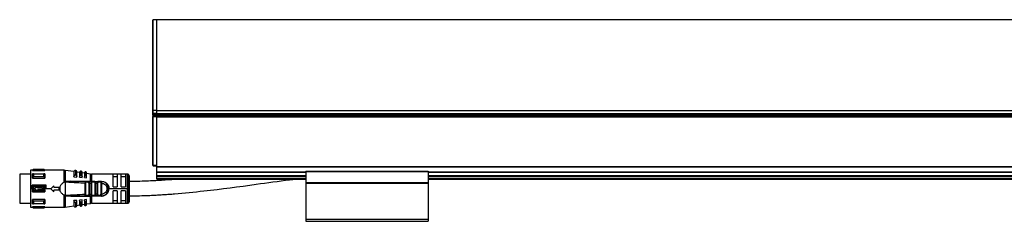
# Model space of a CAD drawing. Header units: millimetres. Extents: x -791 to 2610, y 405 to 804.
# Tile 15 of 16: x 1644 to 2127, y 570 to 669. Entities that reach past the tile are written whole.
import ezdxf

# ---------------------------------------------------------------- set-up
doc = ezdxf.new("R2010")
doc.units = ezdxf.units.MM

# ---------------------------------------------------------------- blocks, each defined once
blk = doc.blocks.new('Drawing View6')
at = {"color": 7, "linetype": 'Continuous', "lineweight": 25}
for p, q in [((-860.55, 46.49), (-860.55, 90.56)), ((-858.55, 90.76), (-860.35, 90.76)), ((-860.35, 46.34), (-860.35, 90.76)), ((37.45, 90.76), (-858.55, 90.76)), ((-858.55, 46.34), (-858.55, 90.76)), ((-858.55, 46.34), (-858.55, 90.76)), ((-860.55, 44.78), (-860.55, 46.49)), ((-860.55, 44.78), (-860.35, 44.78)), ((-860.55, 44.26), (-860.55, 44.78)), ((-860.55, 44.26), (-860.35, 44.26)), ((-860.55, 43.96), (-860.55, 44.26)), ((-858.55, 46.34), (-860.35, 46.34)), ((-860.35, 44.78), (-860.35, 46.34)), ((-858.55, 44.78), (-860.35, 44.78)), ((-860.35, 44.26), (-860.35, 44.78)), ((-860.35, 43.76), (-860.35, 44.26)), ((-858.55, 44.26), (-860.35, 44.26)), ((-858.55, 43.76), (-860.35, 43.76)), ((-860.35, 43.36), (-860.35, 43.56)), ((-860.35, 43.56), (-858.55, 43.56)), ((-858.55, 44.78), (-858.55, 46.34)), ((-858.55, 46.34), (37.45, 46.34)), ((-858.55, 44.78), (-858.55, 46.34)), ((-858.55, 44.26), (-858.55, 44.78)), ((-858.55, 44.78), (37.45, 44.78)), ((-858.55, 43.84), (-858.55, 44.26)), ((-858.55, 44.26), (37.45, 44.26)), ((-858.55, 44.26), (-858.55, 44.26)), ((-858.55, 43.76), (-858.55, 44.26)), ((37.45, 43.76), (-858.55, 43.76)), ((-858.55, 43.51), (-858.55, 43.76)), ((-858.55, 43.51), (-858.55, 43.36)), ((-860.55, 43.36), (-860.35, 43.36)), ((-860.55, 19.46), (-860.55, 43.36)), ((-860.35, 19.46), (-860.35, 43.36)), ((-860.35, 43.36), (-858.55, 43.36)), ((-858.55, 19.46), (-858.55, 43.36)), ((-858.55, 43.26), (37.45, 43.26)), ((-858.55, 18.84), (-858.55, 43.26)), ((-860.55, 29.14), (-860.8, 29.14)), ((-860.8, 29.14), (-860.8, 25.87)), ((-860.8, 25.87), (-860.8, 24.64)), ((-860.8, 24.64), (-860.55, 24.64)), ((-860.55, 19.46), (-860.35, 19.46)), ((-860.35, 19.46), (-858.55, 19.46)), ((-860.35, 19.26), (-860.35, 19.46)), ((-920.55, 15.14), (-925.85, 15.14)), ((-925.85, 15.14), (-925.85, 0.89)), ((-919.55, 17.01), (-920.55, 17.01)), ((-920.55, 17.01), (-920.55, 8.01)), ((-919.15, 17.41), (-919.55, 17.01)), ((-919.55, 16.89), (-919.55, 17.01)), ((-919.55, 16.89), (-913.55, 16.89)), ((-919.55, 13.23), (-919.55, 15.35)), ((-913.95, 17.41), (-919.15, 17.41)), ((-913.95, 17.35), (-919.15, 17.35)), ((-919.15, 15.35), (-913.95, 15.35)), ((-913.55, 17.01), (-913.95, 17.41)), ((-913.95, 17.35), (-913.95, 17.41)), ((-904.07, 17.01), (-913.55, 17.01)), ((-913.55, 17.01), (-913.55, 16.89)), ((-904.07, 11.25), (-904.07, 17.01)), ((-899.25, 16.36), (-903.5, 16.97)), ((-903.5, 16.97), (-903.5, 11.5)), ((-899.25, 16.37), (-899.25, 13.84)), ((-898.65, 14.74), (-898.56, 14.74)), ((-898.36, 16.94), (-898.56, 16.97)), ((-898.56, 16.97), (-898.56, 14.74)), ((-898.36, 14.73), (-898.36, 16.94)), ((-897.85, 13.98), (-897.85, 16.34)), ((-896.45, 15.96), (-897.85, 16.16)), ((-896.45, 16.09), (-896.45, 13.8)), ((-895.68, 16.55), (-895.88, 16.58)), ((-895.68, 14.52), (-895.68, 16.55)), ((-895.25, 13.91), (-895.25, 16.06)), ((-894.05, 15.61), (-895.25, 15.78)), ((-894.05, 15.86), (-894.05, 13.78)), ((-893.39, 16.22), (-893.59, 16.25)), ((-893.39, 14.34), (-893.39, 16.22)), ((-893.05, 13.86), (-893.05, 15.83)), ((-891.15, 15.19), (-893.05, 15.47)), ((-891.15, 11.61), (-891.15, 15.19)), ((-873.05, 15.16), (-890.72, 15.16)), ((-890.72, 15.16), (-890.72, 11.61)), ((-878.05, 15.09), (-880.05, 15.09)), ((-880.05, 9.01), (-880.05, 15.09)), ((-878.05, 15.09), (-878.05, 9.01)), ((-874.05, 15.09), (-876.05, 15.09)), ((-876.05, 9.01), (-876.05, 15.09)), ((-874.05, 15.09), (-874.05, 9.01)), ((-873.05, 8.01), (-873.05, 15.16)), ((-872.34, 8.01), (-872.34, 14.87)), ((-860.35, 19.26), (-858.55, 19.26)), ((-858.55, 18.84), (37.45, 18.84)), ((-858.55, 18.7), (-858.55, 18.84)), ((-858.55, 18.7), (37.45, 18.7)), ((-858.55, 16.32), (-858.55, 18.7)), ((-858.55, 16.17), (-858.55, 16.32)), ((-858.55, 16.32), (-785.55, 16.32)), ((-858.55, 14.46), (-858.55, 16.17)), ((-858.55, 16.17), (-785.55, 16.17)), ((-785.55, 16.57), (-785.55, 16.37)), ((-785.55, 16.57), (-725.55, 16.57)), ((-785.55, 16.37), (-725.55, 16.37)), ((-785.55, 16.37), (-785.55, 11.06)), ((-725.55, 16.57), (-725.55, 16.37)), ((-725.55, 16.37), (-725.55, 11.06)), ((-725.55, 16.32), (-95.55, 16.32)), ((-725.55, 16.17), (-95.55, 16.17)), ((-919.75, 8.01), (-919.75, 9.67)), ((-912.84, 9.67), (-919.75, 9.67)), ((-919.55, 13.23), (-913.55, 13.23)), ((-913.95, 13.87), (-919.15, 13.87)), ((-912.84, 8.01), (-912.84, 9.67)), ((-903.55, 11.5), (-904.07, 11.25)), ((-903.55, 11.5), (-903.56, 4.52)), ((-903.48, 11.5), (-903.49, 6.15)), ((-903.04, 11.37), (-903.19, 11.41)), ((-891.15, 11.61), (-900.81, 11.63)), ((-899.25, 13.81), (-899.25, 13.84)), ((-899.25, 13.81), (-897.85, 13.72)), ((-897.85, 13.72), (-897.85, 13.98)), ((-896.45, 13.62), (-896.45, 13.8)), ((-896.45, 13.62), (-895.25, 13.53)), ((-895.25, 13.53), (-895.25, 13.91)), ((-894.05, 13.44), (-894.05, 13.78)), ((-894.05, 13.44), (-893.05, 13.37)), ((-893.76, 5.17), (-893.76, 10.85)), ((-893.56, 11.51), (-893.48, 11.49)), ((-891.98, 11.51), (-893.56, 11.51)), ((-893.47, 5.17), (-893.47, 10.85)), ((-892.2, 11.21), (-893.33, 11.21)), ((-893.05, 13.37), (-893.05, 13.86)), ((-892.06, 11.49), (-891.98, 11.51)), ((-892.03, 10.79), (-892.03, 5.23)), ((-891.98, 11.51), (-891.91, 11.48)), ((-891.74, 10.79), (-891.74, 5.23)), ((-890.76, 10.77), (-890.47, 10.77)), ((-890.76, 5.26), (-890.76, 10.77)), ((-890.72, 11.51), (-890.72, 11.61)), ((-889.04, 11.51), (-890.48, 11.51)), ((-890.47, 5.26), (-890.47, 10.77)), ((-889.24, 11.21), (-890.27, 11.21)), ((-889.04, 11.51), (-889.12, 11.49)), ((-889.04, 11.51), (-888.96, 11.48)), ((-889.04, 11.51), (-887.44, 11.51)), ((-889.03, 10.73), (-889.03, 5.29)), ((-888.74, 10.73), (-887.76, 10.72)), ((-888.74, 10.73), (-888.74, 5.29)), ((-887.76, 5.3), (-887.76, 10.72)), ((-887.47, 5.3), (-887.47, 10.72)), ((-886.07, 11.51), (-887.44, 11.51)), ((-886.26, 11.21), (-887.24, 11.21)), ((-886.02, 11.5), (-886.15, 11.49)), ((-885.97, 11.49), (-886.07, 11.51)), ((-886.07, 11.51), (-885.75, 11.51)), ((-886.03, 10.71), (-886.03, 5.31)), ((-885.75, 10.93), (-885.74, 10.71)), ((-885.74, 10.71), (-885.74, 5.31)), ((-880.05, 13.93), (-878.05, 13.93)), ((-876.05, 13.93), (-874.05, 13.93)), ((-872.05, 8.01), (-872.05, 14.16)), ((-858.55, 14.26), (-858.55, 14.46)), ((-858.55, 14.46), (-785.55, 14.46)), ((-858.55, 14.26), (-785.55, 14.26)), ((-858.55, 14.06), (-858.55, 14.26)), ((-858.55, 12.96), (-858.55, 14.06)), ((-858.55, 14.06), (-785.55, 14.06)), ((-858.55, 12.76), (-858.55, 12.96)), ((-858.55, 12.96), (-785.55, 12.96)), ((-858.55, 12.76), (-785.55, 12.76)), ((-785.55, 11.06), (-785.55, 10.86)), ((-785.55, 11.06), (-725.55, 11.06)), ((-785.55, 10.86), (-725.55, 10.86)), ((-785.55, 10.86), (-785.55, 10.66)), ((-785.55, 10.66), (-725.55, 10.66)), ((-785.55, 10.66), (-785.55, -6.94)), ((-725.55, 14.46), (-95.55, 14.46)), ((-725.55, 14.26), (-95.55, 14.26)), ((-725.55, 14.06), (-95.55, 14.06)), ((-725.55, 12.96), (-95.55, 12.96)), ((-725.55, 12.76), (-95.55, 12.76)), ((-725.55, 11.06), (-725.55, 10.86)), ((-725.55, 10.86), (-725.55, 10.66)), ((-725.55, 10.66), (-725.55, -6.94)), ((-919.75, 8.01), (-920.55, 8.01)), ((-920.55, 8.01), (-920.55, -0.99)), ((-919.55, 6.51), (-919.55, 9.51)), ((-913.55, 9.51), (-919.55, 9.51)), ((-919.55, 6.51), (-913.55, 6.51)), ((-919.15, 9.07), (-913.95, 9.07)), ((-913.95, 6.95), (-919.15, 6.95)), ((-917.05, 8.51), (-917.05, 9.01)), ((-917.05, 8.51), (-914.65, 8.51)), ((-914.65, 7.51), (-917.05, 7.51)), ((-917.05, 7.01), (-917.05, 7.51)), ((-914.65, 7.51), (-914.65, 8.51)), ((-910.55, 8.01), (-912.84, 8.01)), ((-910.55, 8.01), (-909.05, 9.46)), ((-909.05, 6.56), (-910.55, 8.01)), ((-909.05, 8.76), (-909.05, 9.46)), ((-909.05, 8.76), (-906.55, 8.76)), ((-906.55, 7.26), (-909.05, 7.26)), ((-909.05, 6.56), (-909.05, 7.26)), ((-906.55, 7.26), (-906.55, 8.76)), ((-906.55, 8.01), (-906.32, 8.01)), ((-906.05, 6.87), (-906.05, 9.15)), ((-903.5, 4.95), (-903.49, 5.21)), ((-903.5, 4.95), (-903.5, 4.8)), ((-903.49, 6.15), (-903.49, 5.21)), ((-890.76, 5.26), (-890.47, 5.26)), ((-887.76, 5.3), (-888.74, 5.29)), ((-885.74, 5.31), (-885.75, 5.1)), ((-873.05, 8.01), (-882.05, 8.01)), ((-880.05, 9.01), (-878.05, 9.01)), ((-878.05, 7.01), (-880.05, 7.01)), ((-880.05, 0.93), (-880.05, 7.01)), ((-878.05, 7.01), (-878.05, 0.93)), ((-876.05, 9.01), (-874.05, 9.01)), ((-874.05, 7.01), (-876.05, 7.01)), ((-876.05, 0.93), (-876.05, 7.01)), ((-874.05, 7.01), (-874.05, 0.93)), ((-872.34, 8.01), (-873.05, 8.01)), ((-873.05, 0.86), (-873.05, 8.01)), ((-872.05, 8.01), (-872.34, 8.01)), ((-872.34, 1.15), (-872.34, 8.01)), ((-872.05, 1.86), (-872.05, 8.01)), ((-925.85, 0.89), (-920.55, 0.89)), ((-913.55, 2.8), (-919.55, 2.8)), ((-919.15, 2.15), (-913.95, 2.15)), ((-913.95, 0.68), (-919.15, 0.68)), ((-913.55, 2.8), (-913.55, 0.68)), ((-904.07, -0.99), (-904.07, 4.77)), ((-903.5, 4.8), (-903.5, 4.52)), ((-903.27, 4.61), (-903.5, 4.52)), ((-903.5, 4.52), (-903.5, -0.95)), ((-903.35, 4.51), (-901.44, 4.51)), ((-903.27, 4.61), (-903.04, 4.65)), ((-900.81, 4.39), (-891.15, 4.41)), ((-897.85, 2.31), (-899.25, 2.21)), ((-899.25, 2.19), (-899.25, 2.21)), ((-899.25, 2.19), (-899.25, -0.35)), ((-898.56, 1.28), (-898.65, 1.28)), ((-898.56, 1.28), (-898.56, -0.94)), ((-898.36, -0.92), (-898.36, 1.3)), ((-897.85, 2.04), (-897.85, 2.31)), ((-897.85, -0.32), (-897.85, 2.04)), ((-897.85, -0.13), (-896.45, 0.07)), ((-895.25, 2.49), (-896.45, 2.41)), ((-896.45, 2.22), (-896.45, 2.41)), ((-896.45, 2.22), (-896.45, -0.06)), ((-895.88, 1.49), (-895.88, -0.56)), ((-895.68, -0.53), (-895.68, 1.5)), ((-895.25, 2.11), (-895.25, 2.49)), ((-895.25, -0.03), (-895.25, 2.11)), ((-895.25, 0.24), (-894.05, 0.41)), ((-893.05, 2.65), (-894.05, 2.58)), ((-894.05, 2.24), (-894.05, 2.58)), ((-894.05, 2.24), (-894.05, 0.17)), ((-893.59, 1.66), (-893.59, -0.23)), ((-893.56, 4.51), (-891.98, 4.51)), ((-893.39, -0.2), (-893.39, 1.68)), ((-893.33, 4.81), (-892.2, 4.81)), ((-893.05, 2.16), (-893.05, 2.65)), ((-893.05, 0.2), (-893.05, 2.16)), ((-893.05, 0.56), (-891.15, 0.83)), ((-891.98, 4.51), (-892.06, 4.53)), ((-891.15, 0.83), (-891.15, 4.41)), ((-885.75, 4.41), (-890.72, 4.41)), ((-890.72, 4.41), (-890.72, 0.86)), ((-890.72, 0.86), (-873.05, 0.86)), ((-890.48, 4.51), (-890.56, 4.54)), ((-890.48, 4.51), (-890.4, 4.53)), ((-890.48, 4.51), (-889.04, 4.51)), ((-890.27, 4.81), (-889.24, 4.81)), ((-889.04, 4.51), (-889.12, 4.53)), ((-887.44, 4.51), (-889.04, 4.51)), ((-887.44, 4.51), (-887.53, 4.54)), ((-887.44, 4.51), (-886.07, 4.51)), ((-887.24, 4.81), (-886.26, 4.81)), ((-886.15, 4.53), (-886.02, 4.53)), ((-885.97, 4.54), (-886.07, 4.51)), ((-885.75, 4.51), (-886.07, 4.51)), ((-878.05, 2.1), (-880.05, 2.1)), ((-880.05, 0.93), (-878.05, 0.93)), ((-874.05, 2.1), (-876.05, 2.1)), ((-876.05, 0.93), (-874.05, 0.93)), ((-920.55, -0.99), (-919.55, -0.99)), ((-919.55, -0.99), (-919.55, -0.86)), ((-913.55, -0.86), (-919.55, -0.86)), ((-919.55, -0.99), (-919.15, -1.39)), ((-919.15, -1.33), (-913.95, -1.33)), ((-919.15, -1.33), (-919.15, -1.39)), ((-919.15, -1.39), (-913.95, -1.39)), ((-913.95, -1.39), (-913.55, -0.99)), ((-913.55, -0.86), (-913.55, -0.99)), ((-913.55, -0.99), (-904.07, -0.99)), ((-903.5, -0.95), (-899.25, -0.34)), ((-898.56, -0.94), (-898.36, -0.92)), ((-895.88, -0.56), (-895.68, -0.53)), ((-893.59, -0.23), (-893.39, -0.2)), ((-785.55, -6.94), (-725.55, -6.94)), ((-785.55, -6.94), (-785.55, -7.94)), ((-785.55, -7.94), (-725.55, -7.94)), ((-725.55, -6.94), (-725.55, -7.94))]:
    blk.add_line(p, q, dxfattribs=at)
at = {"color": 7, "linetype": 'Continuous', "lineweight": 25, "flags": 128}
for points in [[(-919.15, 15.35), (-919.15, 15.18), (-919.15, 15.01), (-919.15, 14.83), (-919.15, 14.65), (-919.15, 14.46), (-919.15, 14.27), (-919.15, 14.07), (-919.15, 13.87)], [(-913.95, 13.87), (-913.95, 14.07), (-913.95, 14.27), (-913.95, 14.46), (-913.95, 14.65), (-913.95, 14.83), (-913.95, 15.01), (-913.95, 15.18), (-913.95, 15.35)], [(-913.55, 15.35), (-913.55, 15.12), (-913.55, 14.89), (-913.55, 14.64), (-913.55, 14.38), (-913.55, 14.1), (-913.55, 13.82), (-913.55, 13.53), (-913.55, 13.23)], [(-898.36, 14.73), (-898.48, 14.73), (-898.56, 14.74)], [(-895.88, 16.58), (-895.88, 16.45), (-895.88, 16.05), (-895.88, 15.41), (-895.88, 14.54)], [(-895.68, 14.52), (-895.79, 14.53), (-895.88, 14.54)], [(-893.59, 16.25), (-893.59, 16.13), (-893.59, 15.76), (-893.59, 15.17), (-893.59, 14.36)], [(-893.39, 14.34), (-893.51, 14.35), (-893.59, 14.36)], [(-890.72, 11.61), (-887.94, 11.61), (-885.75, 11.61)], [(-887.44, 11.51), (-887.4, 11.51), (-887.36, 11.49), (-887.33, 11.46), (-887.3, 11.42), (-887.27, 11.38), (-887.26, 11.33), (-887.25, 11.27), (-887.24, 11.21)], [(-919.15, 9.07), (-919.15, 8.8), (-919.15, 8.54), (-919.15, 8.28), (-919.15, 8.01), (-919.15, 7.75), (-919.15, 7.48), (-919.15, 7.22), (-919.15, 6.95)], [(-913.95, 6.95), (-913.95, 7.22), (-913.95, 7.48), (-913.95, 7.75), (-913.95, 8.01), (-913.95, 8.28), (-913.95, 8.54), (-913.95, 8.8), (-913.95, 9.07)], [(-913.55, 9.51), (-913.55, 9.14), (-913.55, 8.76), (-913.55, 8.39), (-913.55, 8.01), (-913.55, 7.63), (-913.55, 7.26), (-913.55, 6.88), (-913.55, 6.51)], [(-919.55, 0.68), (-919.55, 0.9), (-919.55, 1.14), (-919.55, 1.39), (-919.55, 1.65), (-919.55, 1.92), (-919.55, 2.2), (-919.55, 2.49), (-919.55, 2.8)], [(-919.15, 2.15), (-919.15, 1.95), (-919.15, 1.75), (-919.15, 1.56), (-919.15, 1.37), (-919.15, 1.19), (-919.15, 1.01), (-919.15, 0.84), (-919.15, 0.68)], [(-913.95, 0.68), (-913.95, 0.84), (-913.95, 1.01), (-913.95, 1.19), (-913.95, 1.37), (-913.95, 1.56), (-913.95, 1.75), (-913.95, 1.95), (-913.95, 2.15)], [(-898.56, 1.28), (-898.45, 1.29), (-898.36, 1.3)], [(-895.88, 1.49), (-895.77, 1.49), (-895.68, 1.5)], [(-893.59, 1.66), (-893.48, 1.67), (-893.39, 1.68)], [(-887.44, 4.51), (-887.4, 4.52), (-887.36, 4.53), (-887.33, 4.56), (-887.3, 4.6), (-887.27, 4.64), (-887.26, 4.7), (-887.25, 4.75), (-887.24, 4.81)]]:
    blk.add_lwpolyline(points, dxfattribs=at)
at = {"color": 7, "linetype": 'Continuous', "lineweight": 25}
for centre, radius, start, end in [((-860.35, 90.56), 0.2, 90, 180), ((-860.37, 46.52), 0.182, 188.0597, 276.2533), ((-860.35, 43.96), 0.2, 180, 270), ((-860.35, 43.36), 0.2, 90, 180), ((-860.35, 19.46), 0.2, 180, 270), ((-776.08, 17.4), 143.07, 179.9966, 180.0205), ((-904.07, 13.01), 4, 81.8101, 90), ((-898.65, 16.37), 0.6, 81.8101, 180), ((-898.45, 16.34), 0.6, 0, 81.8101), ((-895.95, 16.09), 0.5, 81.8101, 180), ((-895.75, 16.06), 0.5, 0, 81.8101), ((-893.65, 15.86), 0.4, 81.8101, 180), ((-893.45, 15.83), 0.4, 0, 81.8101), ((-890.72, 18.16), 3, 261.8101, 270), ((-873.05, 14.16), 1, 45, 90), ((-873.05, 14.16), 1, 0, 45), ((-891, 11.6), 0.142, 174.212, 217.4335), ((-890.54, 11.25), 0.267, 351.7558, 78.1684), ((-885.75, 8.01), 3.5, 270, 90.0007), ((-893.65, 0.17), 0.4, 180, 278.1899), ((-893.6, 4.78), 0.273, 278.1777, 6.3357), ((-893.45, 0.2), 0.4, 278.1899, 0), ((-891, 4.42), 0.142, 142.5755, 185.7889), ((-890.72, -2.14), 3, 90, 98.1899), ((-730.13, 4.43), 160.59, 179.9707, 180.0061), ((-890.54, 4.77), 0.267, 281.8315, 8.2444), ((-873.05, 1.86), 1, 270, 315), ((-873.05, 1.86), 1, 315, 0), ((-1057.04, -1.38), 143.09, 359.9966, 0.0205), ((-904.07, 3.01), 4, 270, 278.1899), ((-898.65, -0.35), 0.6, 180, 278.1899), ((-898.45, -0.32), 0.6, 278.1899, 0), ((-895.95, -0.06), 0.5, 180, 278.1899), ((-895.75, -0.03), 0.5, 278.1899, 0)]:
    blk.add_arc(centre, radius, start, end, dxfattribs=at)
for points, knots in [([(-919.55, 16.89), (-919.48, 16.97), (-919.35, 17.13), (-919.21, 17.28), (-919.15, 17.35)], [0, 0, 0, 0, 0.553792, 1, 1, 1, 1]), ([(-919.15, 15.35), (-919.23, 15.35), (-919.36, 15.35), (-919.49, 15.35), (-919.55, 15.35)], [0, 0, 0, 0, 0.566235, 1, 1, 1, 1]), ([(-913.95, 17.35), (-913.87, 17.26), (-913.74, 17.11), (-913.61, 16.95), (-913.55, 16.89)], [0, 0, 0, 0, 0.566189, 1, 1, 1, 1]), ([(-913.55, 15.35), (-913.62, 15.35), (-913.75, 15.35), (-913.89, 15.35), (-913.95, 15.35)], [0, 0, 0, 0, 0.553742, 1, 1, 1, 1]), ([(-899.25, 13.84), (-899.24, 13.96), (-899.22, 14.2), (-899.07, 14.49), (-898.9, 14.65), (-898.76, 14.72), (-898.68, 14.73), (-898.65, 14.74)], [0, 0, 0, 0, 0.325938, 0.603471, 0.815327, 0.910521, 1, 1, 1, 1]), ([(-898.36, 14.73), (-898.33, 14.72), (-898.27, 14.71), (-898.15, 14.66), (-898, 14.53), (-897.87, 14.29), (-897.86, 14.09), (-897.85, 13.98)], [0, 0, 0, 0, 0.095969, 0.193666, 0.400239, 0.664134, 1, 1, 1, 1]), ([(-896.45, 13.8), (-896.44, 13.9), (-896.43, 14.08), (-896.31, 14.32), (-896.17, 14.46), (-896.04, 14.52), (-895.98, 14.53), (-895.95, 14.53)], [0, 0, 0, 0, 0.30579, 0.570569, 0.801387, 0.904132, 1, 1, 1, 1]), ([(-895.95, 14.53), (-895.94, 14.54), (-895.91, 14.54), (-895.89, 14.54), (-895.88, 14.54)], [0, 0, 0, 0, 0.559949, 1, 1, 1, 1]), ([(-895.68, 14.52), (-895.65, 14.52), (-895.6, 14.51), (-895.5, 14.47), (-895.38, 14.36), (-895.27, 14.16), (-895.26, 14), (-895.25, 13.91)], [0, 0, 0, 0, 0.097342, 0.196469, 0.405839, 0.669699, 1, 1, 1, 1]), ([(-919.55, 13.23), (-919.48, 13.35), (-919.35, 13.56), (-919.21, 13.77), (-919.15, 13.87)], [0, 0, 0, 0, 0.553792, 1, 1, 1, 1]), ([(-913.95, 13.87), (-913.87, 13.75), (-913.74, 13.54), (-913.61, 13.32), (-913.55, 13.23)], [0, 0, 0, 0, 0.566189, 1, 1, 1, 1]), ([(-906.05, 9.15), (-905.79, 9.56), (-905.27, 10.4), (-904.47, 10.96), (-904.07, 11.25)], [0, 0, 0, 0, 0.496428, 1, 1, 1, 1]), ([(-903.5, 11.5), (-903.51, 11.5), (-903.53, 11.51), (-903.55, 11.5), (-903.55, 11.5)], [0, 0, 0, 0, 0.500602, 1, 1, 1, 1]), ([(-903.5, 11.5), (-903.5, 11.5), (-903.49, 11.5), (-903.48, 11.5), (-903.48, 11.5)], [0, 0, 0, 0, 0.555721, 1, 1, 1, 1]), ([(-903.27, 11.42), (-903.31, 11.43), (-903.38, 11.46), (-903.45, 11.49), (-903.48, 11.5)], [0, 0, 0, 0, 0.559552, 1, 1, 1, 1]), ([(-900.81, 11.63), (-901.3, 11.62), (-902.03, 11.62), (-902.79, 11.58), (-903.11, 11.53), (-903.21, 11.5), (-903.26, 11.46), (-903.27, 11.45), (-903.27, 11.44), (-903.27, 11.43), (-903.27, 11.42), (-903.27, 11.42)], [0, 0, 0, 0, 0.580636, 0.865806, 0.906199, 0.969441, 0.981675, 0.986662, 0.991168, 0.995499, 1, 1, 1, 1]), ([(-903.27, 11.42), (-903.26, 11.42), (-903.25, 11.41), (-903.22, 11.41), (-903.2, 11.4), (-903.19, 11.4), (-903.19, 11.4), (-903.19, 11.4), (-903.19, 11.4), (-903.19, 11.41), (-903.19, 11.41)], [0, 0, 0, 0, 0.219058, 0.584738, 0.867155, 0.887733, 0.906757, 0.926, 0.947181, 1, 1, 1, 1]), ([(-903.21, 11.45), (-903.22, 11.45), (-903.23, 11.45), (-903.24, 11.45), (-903.25, 11.44), (-903.25, 11.44), (-903.25, 11.44), (-903.25, 11.44), (-903.25, 11.43), (-903.25, 11.43)], [0, 0, 0, 0, 0.5717539, 0.6901679, 0.8033657, 0.8618965, 0.9115712, 0.9559773, 1, 1, 1, 1]), ([(-903.25, 11.43), (-903.25, 11.43), (-903.25, 11.43), (-903.24, 11.42), (-903.22, 11.42), (-903.2, 11.41), (-903.19, 11.41)], [0, 0, 0, 0, 0.068493, 0.149045, 0.357724, 1, 1, 1, 1]), ([(-903.21, 11.45), (-902.81, 11.47), (-902, 11.51), (-901.19, 11.51), (-900.78, 11.51)], [0, 0, 0, 0, 0.49694, 1, 1, 1, 1]), ([(-903.04, 11.37), (-901.31, 11.25), (-898.22, 11.03), (-895.12, 10.91), (-893.76, 10.85)], [0, 0, 0, 0, 0.559906, 1, 1, 1, 1]), ([(-901.11, 11.51), (-901.05, 11.51), (-900.95, 11.51), (-900.84, 11.52), (-900.79, 11.52)], [0, 0, 0, 0, 0.499654, 1, 1, 1, 1]), ([(-900.78, 11.51), (-900.78, 11.51), (-900.79, 11.51), (-900.79, 11.51), (-900.79, 11.53), (-900.8, 11.55), (-900.81, 11.58), (-900.81, 11.61), (-900.81, 11.63)], [0, 0, 0, 0, 0.049755, 0.133456, 0.408467, 0.532389, 0.771005, 1, 1, 1, 1]), ([(-893.56, 11.51), (-894.91, 11.51), (-897.32, 11.51), (-899.73, 11.51), (-900.78, 11.51)], [0, 0, 0, 0, 0.560034, 1, 1, 1, 1]), ([(-893.65, 14.36), (-893.7, 14.35), (-893.8, 14.32), (-893.93, 14.2), (-894.03, 14.01), (-894.04, 13.86), (-894.05, 13.78)], [0, 0, 0, 0, 0.1849, 0.408712, 0.685985, 1, 1, 1, 1]), ([(-893.56, 11.51), (-893.6, 11.5), (-893.65, 11.49), (-893.69, 11.41), (-893.72, 11.31), (-893.74, 11.18), (-893.75, 11.02), (-893.75, 10.91), (-893.76, 10.85)], [0, 0, 0, 0, 0.254808, 0.382547, 0.508766, 0.691911, 0.830633, 1, 1, 1, 1]), ([(-893.65, 14.36), (-893.64, 14.36), (-893.62, 14.36), (-893.6, 14.36), (-893.59, 14.36)], [0, 0, 0, 0, 0.559946, 1, 1, 1, 1]), ([(-893.47, 11.49), (-893.51, 11.5), (-893.57, 11.51), (-893.61, 11.49), (-893.62, 11.49)], [0, 0, 0, 0, 0.792776, 1, 1, 1, 1]), ([(-893.48, 11.49), (-893.48, 11.49), (-893.45, 11.48), (-893.4, 11.43), (-893.34, 11.33), (-893.33, 11.25), (-893.33, 11.21)], [0, 0, 0, 0, 0.017216, 0.344811, 0.672405, 1, 1, 1, 1]), ([(-893.47, 10.85), (-893.47, 10.91), (-893.46, 11.01), (-893.44, 11.13), (-893.39, 11.2), (-893.35, 11.21), (-893.33, 11.21)], [0, 0, 0, 0, 0.306116, 0.590246, 0.796606, 1, 1, 1, 1]), ([(-893.05, 13.86), (-893.06, 13.93), (-893.07, 14.06), (-893.15, 14.22), (-893.25, 14.3), (-893.33, 14.34), (-893.37, 14.34), (-893.39, 14.34)], [0, 0, 0, 0, 0.323921, 0.5874, 0.803788, 0.901229, 1, 1, 1, 1]), ([(-892.2, 11.21), (-892.2, 11.25), (-892.19, 11.33), (-892.14, 11.43), (-892.09, 11.48), (-892.06, 11.49), (-892.06, 11.49)], [0, 0, 0, 0, 0.327711, 0.655421, 0.983132, 1, 1, 1, 1]), ([(-892.03, 10.79), (-892.03, 10.85), (-892.04, 10.96), (-892.06, 11.08), (-892.09, 11.15), (-892.12, 11.19), (-892.16, 11.21), (-892.19, 11.21), (-892.2, 11.21)], [0, 0, 0, 0, 0.295847, 0.552757, 0.665884, 0.776093, 0.88594, 1, 1, 1, 1]), ([(-891.91, 11.49), (-891.92, 11.49), (-891.96, 11.51), (-892.02, 11.5), (-892.07, 11.49)], [0, 0, 0, 0, 0.199882, 1, 1, 1, 1]), ([(-890.48, 11.51), (-890.76, 11.51), (-891.26, 11.51), (-891.76, 11.51), (-891.98, 11.51)], [0, 0, 0, 0, 0.560006, 1, 1, 1, 1]), ([(-891.91, 11.48), (-891.89, 11.48), (-891.85, 11.47), (-891.82, 11.4), (-891.78, 11.29), (-891.76, 11.12), (-891.74, 10.94), (-891.74, 10.84), (-891.74, 10.79)], [0, 0, 0, 0, 0.111874, 0.262926, 0.414881, 0.698117, 0.848784, 1, 1, 1, 1]), ([(-891.74, 10.79), (-891.56, 10.79), (-891.23, 10.78), (-890.9, 10.77), (-890.76, 10.77)], [0, 0, 0, 0, 0.559996, 1, 1, 1, 1]), ([(-891.15, 11.61), (-891.11, 11.61), (-891.04, 11.61), (-890.96, 11.61), (-890.93, 11.61)], [0, 0, 0, 0, 0.559933, 1, 1, 1, 1]), ([(-890.72, 11.61), (-890.76, 11.61), (-890.83, 11.61), (-890.9, 11.61), (-890.93, 11.61)], [0, 0, 0, 0, 0.5597262, 1, 1, 1, 1]), ([(-890.76, 10.77), (-890.76, 10.82), (-890.75, 10.93), (-890.74, 11.12), (-890.71, 11.28), (-890.67, 11.4), (-890.61, 11.49), (-890.53, 11.5), (-890.48, 11.51)], [0, 0, 0, 0, 0.132336, 0.260797, 0.490495, 0.620539, 0.749428, 1, 1, 1, 1]), ([(-890.4, 11.49), (-890.45, 11.5), (-890.51, 11.51), (-890.55, 11.49), (-890.56, 11.49)], [0, 0, 0, 0, 0.831979, 1, 1, 1, 1]), ([(-890.47, 10.77), (-890.47, 10.83), (-890.47, 10.92), (-890.45, 11.03), (-890.43, 11.09), (-890.41, 11.15), (-890.37, 11.18), (-890.33, 11.21), (-890.29, 11.21), (-890.27, 11.21)], [0, 0, 0, 0, 0.272106, 0.413768, 0.538864, 0.650801, 0.761419, 0.87618, 1, 1, 1, 1]), ([(-889.12, 11.49), (-889.12, 11.49), (-889.14, 11.48), (-889.19, 11.43), (-889.24, 11.33), (-889.24, 11.25), (-889.24, 11.21)], [0, 0, 0, 0, 0.0178741, 0.3452494, 0.6726247, 1, 1, 1, 1]), ([(-889.24, 11.21), (-889.22, 11.21), (-889.18, 11.21), (-889.14, 11.18), (-889.1, 11.14), (-889.06, 11.06), (-889.04, 10.92), (-889.03, 10.8), (-889.03, 10.73)], [0, 0, 0, 0, 0.123295, 0.238521, 0.35147, 0.468274, 0.725916, 1, 1, 1, 1]), ([(-888.96, 11.49), (-888.96, 11.49), (-889.01, 11.51), (-889.07, 11.5), (-889.12, 11.49)], [0, 0, 0, 0, 0.152424, 1, 1, 1, 1]), ([(-888.96, 11.48), (-888.93, 11.48), (-888.89, 11.47), (-888.84, 11.39), (-888.79, 11.27), (-888.76, 11.09), (-888.74, 10.89), (-888.74, 10.79), (-888.74, 10.73)], [0, 0, 0, 0, 0.127352, 0.2753, 0.425305, 0.704107, 0.849897, 1, 1, 1, 1]), ([(-887.76, 10.72), (-887.76, 10.78), (-887.75, 10.91), (-887.74, 11.08), (-887.71, 11.22), (-887.67, 11.37), (-887.59, 11.49), (-887.49, 11.5), (-887.44, 11.51)], [0, 0, 0, 0, 0.145861, 0.284683, 0.416939, 0.543177, 0.7791, 1, 1, 1, 1]), ([(-887.36, 11.49), (-887.41, 11.5), (-887.47, 11.51), (-887.52, 11.49), (-887.53, 11.49)], [0, 0, 0, 0, 0.857331, 1, 1, 1, 1]), ([(-887.47, 10.72), (-887.47, 10.74), (-887.47, 10.81), (-887.46, 10.94), (-887.43, 11.06), (-887.39, 11.14), (-887.35, 11.18), (-887.3, 11.21), (-887.26, 11.21), (-887.24, 11.21)], [0, 0, 0, 0, 0.099379, 0.282431, 0.560494, 0.673864, 0.781998, 0.88923, 1, 1, 1, 1]), ([(-886.14, 11.49), (-886.17, 11.47), (-886.21, 11.43), (-886.26, 11.33), (-886.26, 11.25), (-886.26, 11.21)], [0, 0, 0, 0, 0.333254, 0.666627, 1, 1, 1, 1]), ([(-886.26, 11.21), (-886.25, 11.21), (-886.21, 11.21), (-886.16, 11.18), (-886.12, 11.14), (-886.08, 11.08), (-886.06, 11.01), (-886.04, 10.89), (-886.03, 10.78), (-886.03, 10.71)], [0, 0, 0, 0, 0.100004, 0.203833, 0.318994, 0.435559, 0.573982, 0.710878, 1, 1, 1, 1]), ([(-885.97, 11.49), (-885.98, 11.49), (-886.03, 11.51), (-886.1, 11.5), (-886.15, 11.49)], [0, 0, 0, 0, 0.1917171, 1, 1, 1, 1]), ([(-886.07, 11.51), (-886.1, 11.51), (-886.12, 11.51), (-886.14, 11.49), (-886.14, 11.49)], [0, 0, 0, 0, 0.999643, 1, 1, 1, 1]), ([(-885.75, 10.93), (-885.76, 11.01), (-885.77, 11.18), (-885.83, 11.36), (-885.89, 11.47), (-885.95, 11.48), (-885.97, 11.49)], [0, 0, 0, 0, 0.291978, 0.587462, 0.894649, 1, 1, 1, 1]), ([(-885.75, 11.61), (-885.55, 11.61), (-885.12, 11.59), (-884.46, 11.4), (-883.77, 11.09), (-883.16, 10.62), (-882.66, 10.04), (-882.31, 9.38), (-882.08, 8.69), (-882.06, 8.23), (-882.05, 8.01)], [0, 0, 0, 0, 0.100297, 0.2220803, 0.3570595, 0.4946448, 0.6284971, 0.7629915, 0.8884245, 1, 1, 1, 1]), ([(-885.74, 10.71), (-885.39, 10.67), (-884.69, 10.59), (-883.79, 9.96), (-883.19, 9.07), (-882.98, 8.01), (-883.19, 6.95), (-883.79, 6.06), (-884.69, 5.44), (-885.39, 5.35), (-885.74, 5.31)], [0, 0, 0, 0, 0.124999, 0.249999, 0.374999, 0.499999, 0.624999, 0.749999, 0.874999, 1, 1, 1, 1]), ([(-847.5, 12.76), (-847.65, 12.74), (-850.01, 12.52), (-853.11, 12.29), (-857.06, 12.03), (-860.04, 11.86), (-863.83, 11.69), (-867.92, 11.55), (-870.75, 11.53), (-872.05, 11.52)], [0, 0, 0, 0, 0.017806, 0.289681, 0.379003, 0.500482, 0.654645, 0.841476, 1, 1, 1, 1]), ([(-872.05, 4.52), (-870.75, 4.53), (-867.98, 4.55), (-864.07, 4.67), (-860.58, 4.82), (-857.72, 4.98), (-855.15, 5.14), (-852.58, 5.31), (-846.03, 5.82), (-831.75, 7.25), (-812.95, 9.75), (-797.95, 11.89), (-791.48, 12.64), (-790.47, 12.76)], [0, 0, 0, 0, 0.047434, 0.101247, 0.143236, 0.175008, 0.205858, 0.237321, 0.26935, 0.446114, 0.761813, 0.962721, 1, 1, 1, 1]), ([(-919.15, 9.07), (-919.23, 9.15), (-919.36, 9.3), (-919.49, 9.45), (-919.55, 9.51)], [0, 0, 0, 0, 0.566189, 1, 1, 1, 1]), ([(-919.55, 6.51), (-919.48, 6.59), (-919.35, 6.74), (-919.21, 6.89), (-919.15, 6.95)], [0, 0, 0, 0, 0.553792, 1, 1, 1, 1]), ([(-917.05, 9.01), (-917.35, 8.82), (-917.88, 8.49), (-918.42, 8.16), (-918.65, 8.01)], [0, 0, 0, 0, 0.559988, 1, 1, 1, 1]), ([(-918.65, 8.01), (-918.35, 7.82), (-917.82, 7.49), (-917.28, 7.16), (-917.05, 7.01)], [0, 0, 0, 0, 0.559989, 1, 1, 1, 1]), ([(-913.55, 9.51), (-913.62, 9.43), (-913.75, 9.28), (-913.89, 9.13), (-913.95, 9.07)], [0, 0, 0, 0, 0.553792, 1, 1, 1, 1]), ([(-913.95, 6.95), (-913.87, 6.87), (-913.74, 6.72), (-913.61, 6.58), (-913.55, 6.51)], [0, 0, 0, 0, 0.566189, 1, 1, 1, 1]), ([(-906.32, 8.01), (-906.31, 7.8), (-906.28, 7.41), (-906.12, 7.04), (-906.05, 6.87)], [0, 0, 0, 0, 0.526511, 1, 1, 1, 1]), ([(-904.07, 4.77), (-904.47, 5.06), (-905.27, 5.62), (-905.79, 6.46), (-906.05, 6.87)], [0, 0, 0, 0, 0.503572, 1, 1, 1, 1]), ([(-893.76, 5.17), (-895.49, 5.1), (-898.59, 4.97), (-901.68, 4.75), (-903.04, 4.65)], [0, 0, 0, 0, 0.560093, 1, 1, 1, 1]), ([(-893.56, 4.51), (-893.6, 4.52), (-893.67, 4.54), (-893.73, 4.68), (-893.75, 4.86), (-893.75, 5.02), (-893.76, 5.12), (-893.76, 5.17)], [0, 0, 0, 0, 0.262172, 0.507602, 0.72834, 0.860106, 1, 1, 1, 1]), ([(-893.33, 4.81), (-893.34, 4.81), (-893.37, 4.82), (-893.39, 4.84), (-893.42, 4.87), (-893.44, 4.93), (-893.46, 5.03), (-893.47, 5.12), (-893.47, 5.17)], [0, 0, 0, 0, 0.110257, 0.218192, 0.32906, 0.447725, 0.716305, 1, 1, 1, 1]), ([(-892.03, 5.23), (-892.03, 5.17), (-892.04, 5.07), (-892.06, 4.95), (-892.09, 4.88), (-892.12, 4.84), (-892.15, 4.82), (-892.18, 4.81), (-892.2, 4.81)], [0, 0, 0, 0, 0.289848, 0.534701, 0.651177, 0.767495, 0.881293, 1, 1, 1, 1]), ([(-891.74, 5.23), (-891.74, 5.18), (-891.74, 5.08), (-891.75, 4.89), (-891.77, 4.74), (-891.82, 4.62), (-891.87, 4.53), (-891.94, 4.52), (-891.98, 4.51)], [0, 0, 0, 0, 0.134939, 0.265136, 0.494671, 0.619925, 0.747164, 1, 1, 1, 1]), ([(-890.76, 5.26), (-890.94, 5.25), (-891.27, 5.24), (-891.6, 5.24), (-891.74, 5.23)], [0, 0, 0, 0, 0.560004, 1, 1, 1, 1]), ([(-890.56, 4.54), (-890.58, 4.54), (-890.63, 4.55), (-890.67, 4.63), (-890.72, 4.74), (-890.74, 4.91), (-890.75, 5.1), (-890.76, 5.2), (-890.76, 5.26)], [0, 0, 0, 0, 0.125473, 0.276849, 0.429393, 0.697023, 0.84633, 1, 1, 1, 1]), ([(-890.27, 4.81), (-890.29, 4.81), (-890.33, 4.82), (-890.37, 4.84), (-890.41, 4.88), (-890.43, 4.93), (-890.45, 4.99), (-890.47, 5.1), (-890.47, 5.19), (-890.47, 5.26)], [0, 0, 0, 0, 0.123014, 0.237615, 0.348765, 0.461883, 0.577963, 0.716125, 1, 1, 1, 1]), ([(-889.03, 5.29), (-889.03, 5.22), (-889.04, 5.1), (-889.06, 4.96), (-889.1, 4.88), (-889.14, 4.84), (-889.18, 4.82), (-889.22, 4.81), (-889.24, 4.81)], [0, 0, 0, 0, 0.293609, 0.5429, 0.654275, 0.764072, 0.877684, 1, 1, 1, 1]), ([(-888.74, 5.29), (-888.74, 5.23), (-888.74, 5.12), (-888.76, 4.95), (-888.78, 4.81), (-888.82, 4.66), (-888.9, 4.54), (-889, 4.52), (-889.04, 4.51)], [0, 0, 0, 0, 0.1408324, 0.2761279, 0.4063549, 0.5320392, 0.771082, 1, 1, 1, 1]), ([(-887.53, 4.54), (-887.55, 4.55), (-887.6, 4.56), (-887.66, 4.63), (-887.71, 4.76), (-887.74, 4.93), (-887.75, 5.13), (-887.76, 5.24), (-887.76, 5.3)], [0, 0, 0, 0, 0.135567, 0.284949, 0.435576, 0.703754, 0.848231, 1, 1, 1, 1]), ([(-887.24, 4.81), (-887.26, 4.81), (-887.29, 4.81), (-887.34, 4.84), (-887.38, 4.88), (-887.42, 4.94), (-887.44, 5.01), (-887.46, 5.13), (-887.47, 5.23), (-887.47, 5.3)], [0, 0, 0, 0, 0.099405, 0.203266, 0.318943, 0.435652, 0.574102, 0.710976, 1, 1, 1, 1]), ([(-886.26, 4.81), (-886.24, 4.81), (-886.2, 4.82), (-886.15, 4.84), (-886.11, 4.89), (-886.07, 4.97), (-886.04, 5.11), (-886.03, 5.24), (-886.03, 5.31)], [0, 0, 0, 0, 0.112593, 0.221927, 0.332852, 0.45002, 0.718276, 1, 1, 1, 1]), ([(-885.75, 5.1), (-885.76, 5.01), (-885.77, 4.84), (-885.83, 4.65), (-885.89, 4.55), (-885.95, 4.54), (-885.97, 4.54)], [0, 0, 0, 0, 0.309628, 0.599465, 0.893183, 1, 1, 1, 1]), ([(-885.75, 4.41), (-885.53, 4.42), (-885.07, 4.45), (-884.37, 4.66), (-883.68, 4.99), (-883.09, 5.47), (-882.61, 6.05), (-882.28, 6.71), (-882.07, 7.37), (-882.06, 7.81), (-882.05, 8.01)], [0, 0, 0, 0, 0.111654, 0.24051, 0.376183, 0.512093, 0.644057, 0.773959, 0.895726, 1, 1, 1, 1]), ([(-885.75, 5.1), (-885.75, 5.01), (-885.75, 4.85), (-885.75, 4.66), (-885.75, 4.54), (-885.75, 4.52), (-885.75, 4.51)], [0, 0, 0, 0, 0.25, 0.5, 0.75, 1, 1, 1, 1]), ([(-919.15, 2.15), (-919.23, 2.27), (-919.36, 2.49), (-919.49, 2.7), (-919.55, 2.8)], [0, 0, 0, 0, 0.5661893, 1, 1, 1, 1]), ([(-919.55, 0.68), (-919.48, 0.68), (-919.35, 0.68), (-919.21, 0.68), (-919.15, 0.68)], [0, 0, 0, 0, 0.553742, 1, 1, 1, 1]), ([(-913.55, 2.8), (-913.62, 2.68), (-913.75, 2.46), (-913.89, 2.25), (-913.95, 2.15)], [0, 0, 0, 0, 0.5537923, 1, 1, 1, 1]), ([(-913.95, 0.68), (-913.87, 0.68), (-913.74, 0.68), (-913.61, 0.68), (-913.55, 0.68)], [0, 0, 0, 0, 0.566235, 1, 1, 1, 1]), ([(-904.07, 4.77), (-903.98, 4.71), (-903.82, 4.61), (-903.64, 4.55), (-903.56, 4.52)], [0, 0, 0, 0, 0.580302, 1, 1, 1, 1]), ([(-903.56, 4.52), (-903.55, 4.52), (-903.53, 4.52), (-903.51, 4.52), (-903.5, 4.52)], [0, 0, 0, 0, 0.483169, 1, 1, 1, 1]), ([(-900.81, 4.39), (-901.45, 4.4), (-902.23, 4.4), (-903.04, 4.48), (-903.22, 4.53), (-903.25, 4.55), (-903.27, 4.57), (-903.27, 4.58), (-903.28, 4.59), (-903.27, 4.6), (-903.27, 4.6), (-903.27, 4.61)], [0, 0, 0, 0, 0.755693, 0.934963, 0.959842, 0.977411, 0.983893, 0.989328, 0.991876, 0.994439, 1, 1, 1, 1]), ([(-903.04, 4.65), (-903.1, 4.62), (-903.17, 4.6), (-903.24, 4.58), (-903.26, 4.57), (-903.26, 4.57), (-903.26, 4.57), (-903.27, 4.57), (-903.27, 4.57), (-903.27, 4.57), (-903.27, 4.57), (-903.26, 4.56), (-903.26, 4.56), (-903.24, 4.56), (-903.18, 4.55), (-902.82, 4.53), (-902.02, 4.52), (-901.25, 4.51), (-900.78, 4.51)], [0, 0, 0, 0, 0.072214, 0.081722, 0.08512, 0.087091, 0.087737, 0.087997, 0.088232, 0.08846, 0.088702, 0.089289, 0.091106, 0.093934, 0.116011, 0.155655, 0.482183, 1, 1, 1, 1]), ([(-900.78, 4.51), (-900.79, 4.51), (-900.79, 4.51), (-900.8, 4.48), (-900.81, 4.44), (-900.81, 4.41), (-900.81, 4.39)], [0, 0, 0, 0, 0.244855, 0.499998, 0.755142, 1, 1, 1, 1]), ([(-900.78, 4.51), (-899.44, 4.51), (-897.03, 4.51), (-894.62, 4.51), (-893.56, 4.51)], [0, 0, 0, 0, 0.559911, 1, 1, 1, 1]), ([(-900.78, 4.51), (-898.98, 4.51), (-895.75, 4.51), (-892.53, 4.51), (-891.12, 4.51)], [0, 0, 0, 0, 0.5601316, 1, 1, 1, 1]), ([(-898.65, 1.28), (-898.68, 1.29), (-898.76, 1.3), (-898.9, 1.37), (-899.07, 1.53), (-899.22, 1.82), (-899.24, 2.06), (-899.25, 2.19)], [0, 0, 0, 0, 0.089482, 0.184693, 0.396628, 0.674165, 1, 1, 1, 1]), ([(-898.36, 1.3), (-898.33, 1.3), (-898.27, 1.31), (-898.15, 1.36), (-898, 1.49), (-897.87, 1.73), (-897.86, 1.93), (-897.85, 2.04)], [0, 0, 0, 0, 0.09377, 0.189049, 0.400199, 0.66412, 1, 1, 1, 1]), ([(-895.95, 1.49), (-895.98, 1.49), (-896.04, 1.5), (-896.16, 1.56), (-896.3, 1.69), (-896.42, 1.93), (-896.44, 2.12), (-896.45, 2.22)], [0, 0, 0, 0, 0.0908938, 0.1877068, 0.4032213, 0.6805169, 1, 1, 1, 1]), ([(-895.88, 1.49), (-895.89, 1.49), (-895.92, 1.48), (-895.94, 1.49), (-895.95, 1.49)], [0, 0, 0, 0, 0.553052, 1, 1, 1, 1]), ([(-895.68, 1.5), (-895.65, 1.51), (-895.6, 1.51), (-895.5, 1.56), (-895.38, 1.66), (-895.27, 1.86), (-895.26, 2.02), (-895.25, 2.11)], [0, 0, 0, 0, 0.095358, 0.192264, 0.405805, 0.669689, 1, 1, 1, 1]), ([(-893.65, 1.66), (-893.67, 1.67), (-893.72, 1.68), (-893.81, 1.72), (-893.93, 1.82), (-894.03, 2.01), (-894.04, 2.16), (-894.05, 2.24)], [0, 0, 0, 0, 0.092113, 0.190371, 0.409273, 0.68628, 1, 1, 1, 1]), ([(-893.59, 1.66), (-893.6, 1.66), (-893.62, 1.66), (-893.64, 1.66), (-893.65, 1.66)], [0, 0, 0, 0, 0.553505, 1, 1, 1, 1]), ([(-893.62, 4.53), (-893.61, 4.53), (-893.57, 4.52), (-893.51, 4.53), (-893.47, 4.53)], [0, 0, 0, 0, 0.229034, 1, 1, 1, 1]), ([(-893.62, 4.53), (-893.61, 4.53), (-893.6, 4.52), (-893.59, 4.52), (-893.59, 4.52)], [0, 0, 0, 0, 0.9375655, 1, 1, 1, 1]), ([(-893.39, 1.68), (-893.37, 1.68), (-893.33, 1.69), (-893.25, 1.72), (-893.15, 1.8), (-893.07, 1.96), (-893.06, 2.09), (-893.05, 2.16)], [0, 0, 0, 0, 0.096571, 0.197429, 0.41274, 0.676188, 1, 1, 1, 1]), ([(-892.06, 4.53), (-892.06, 4.53), (-892.09, 4.54), (-892.14, 4.6), (-892.19, 4.69), (-892.2, 4.77), (-892.2, 4.81)], [0, 0, 0, 0, 0.0149104, 0.3432736, 0.6716368, 1, 1, 1, 1]), ([(-892.07, 4.53), (-892.02, 4.53), (-891.96, 4.52), (-891.92, 4.53), (-891.91, 4.53)], [0, 0, 0, 0, 0.798688, 1, 1, 1, 1]), ([(-891.98, 4.51), (-891.7, 4.51), (-891.2, 4.51), (-890.7, 4.51), (-890.48, 4.51)], [0, 0, 0, 0, 0.559997, 1, 1, 1, 1]), ([(-890.93, 4.41), (-890.97, 4.41), (-891.04, 4.41), (-891.11, 4.41), (-891.15, 4.41)], [0, 0, 0, 0, 0.560253, 1, 1, 1, 1]), ([(-890.93, 4.41), (-890.89, 4.41), (-890.82, 4.41), (-890.75, 4.41), (-890.72, 4.41)], [0, 0, 0, 0, 0.560115, 1, 1, 1, 1]), ([(-890.56, 4.53), (-890.55, 4.53), (-890.51, 4.52), (-890.45, 4.53), (-890.4, 4.53)], [0, 0, 0, 0, 0.165937, 1, 1, 1, 1]), ([(-889.12, 4.53), (-889.12, 4.53), (-889.14, 4.54), (-889.19, 4.6), (-889.24, 4.69), (-889.24, 4.77), (-889.24, 4.81)], [0, 0, 0, 0, 0.016291, 0.344194, 0.672097, 1, 1, 1, 1]), ([(-889.12, 4.53), (-889.07, 4.53), (-889.02, 4.52), (-888.97, 4.53), (-888.96, 4.53)], [0, 0, 0, 0, 0.870701, 1, 1, 1, 1]), ([(-887.53, 4.53), (-887.52, 4.53), (-887.47, 4.52), (-887.41, 4.53), (-887.36, 4.53)], [0, 0, 0, 0, 0.1428585, 1, 1, 1, 1]), ([(-886.14, 4.53), (-886.17, 4.55), (-886.21, 4.59), (-886.26, 4.69), (-886.26, 4.77), (-886.26, 4.81)], [0, 0, 0, 0, 0.333172, 0.666586, 1, 1, 1, 1]), ([(-886.15, 4.53), (-886.1, 4.53), (-886.03, 4.52), (-885.98, 4.53), (-885.97, 4.53)], [0, 0, 0, 0, 0.816692, 1, 1, 1, 1]), ([(-886.07, 4.51), (-886.1, 4.51), (-886.12, 4.51), (-886.14, 4.53), (-886.14, 4.53)], [0, 0, 0, 0, 0.999275, 1, 1, 1, 1]), ([(-919.15, -1.33), (-919.23, -1.24), (-919.36, -1.09), (-919.49, -0.93), (-919.55, -0.86)], [0, 0, 0, 0, 0.566189, 1, 1, 1, 1]), ([(-913.55, -0.86), (-913.62, -0.95), (-913.75, -1.11), (-913.89, -1.26), (-913.95, -1.33)], [0, 0, 0, 0, 0.553792, 1, 1, 1, 1])]:
    blk.add_open_spline(points, degree=3, knots=knots, dxfattribs=at)
for points in [[(-893.47, 10.85), (-893.48, 10.85), (-893.5, 10.85), (-893.57, 10.85), (-893.66, 10.85), (-893.72, 10.85), (-893.76, 10.85)], [(-891.74, 10.79), (-891.78, 10.79), (-891.84, 10.79), (-891.93, 10.79), (-892, 10.79), (-892.02, 10.79), (-892.03, 10.79)], [(-888.74, 10.73), (-888.78, 10.73), (-888.84, 10.73), (-888.93, 10.73), (-889, 10.73), (-889.02, 10.73), (-889.03, 10.73)], [(-887.76, 10.72), (-887.72, 10.72), (-887.66, 10.72), (-887.57, 10.72), (-887.5, 10.72), (-887.48, 10.72), (-887.47, 10.72)], [(-885.74, 10.71), (-885.78, 10.71), (-885.84, 10.71), (-885.93, 10.71), (-886, 10.71), (-886.02, 10.71), (-886.03, 10.71)], [(-885.75, 11.51), (-885.75, 11.51), (-885.75, 11.52), (-885.75, 11.54), (-885.75, 11.57), (-885.75, 11.6), (-885.75, 11.61)], [(-885.75, 11.51), (-885.75, 11.5), (-885.75, 11.49), (-885.75, 11.36), (-885.75, 11.17), (-885.75, 11.01), (-885.75, 10.93)], [(-893.76, 5.17), (-893.72, 5.17), (-893.66, 5.17), (-893.57, 5.17), (-893.5, 5.17), (-893.48, 5.17), (-893.47, 5.17)], [(-891.74, 5.23), (-891.78, 5.23), (-891.84, 5.23), (-891.93, 5.23), (-892, 5.23), (-892.02, 5.23), (-892.03, 5.23)], [(-888.74, 5.29), (-888.78, 5.29), (-888.84, 5.29), (-888.93, 5.29), (-889, 5.29), (-889.02, 5.29), (-889.03, 5.29)], [(-887.76, 5.3), (-887.72, 5.3), (-887.66, 5.3), (-887.57, 5.3), (-887.5, 5.3), (-887.48, 5.3), (-887.47, 5.3)], [(-885.74, 5.31), (-885.78, 5.31), (-885.84, 5.31), (-885.93, 5.31), (-886, 5.31), (-886.02, 5.31), (-886.03, 5.31)], [(-885.75, 4.41), (-885.75, 4.43), (-885.75, 4.46), (-885.75, 4.49), (-885.75, 4.51), (-885.75, 4.51), (-885.75, 4.51)]]:
    blk.add_open_spline(points, degree=3, dxfattribs=at)

msp = doc.modelspace()

# ---------------------------------------------------------------- block references
at = {"color": 7, "linetype": 'Continuous', "lineweight": 25}
msp.add_blockref('Drawing View6', (2569.85, 577.78), dxfattribs=at)

doc.saveas('drawing.dxf')
